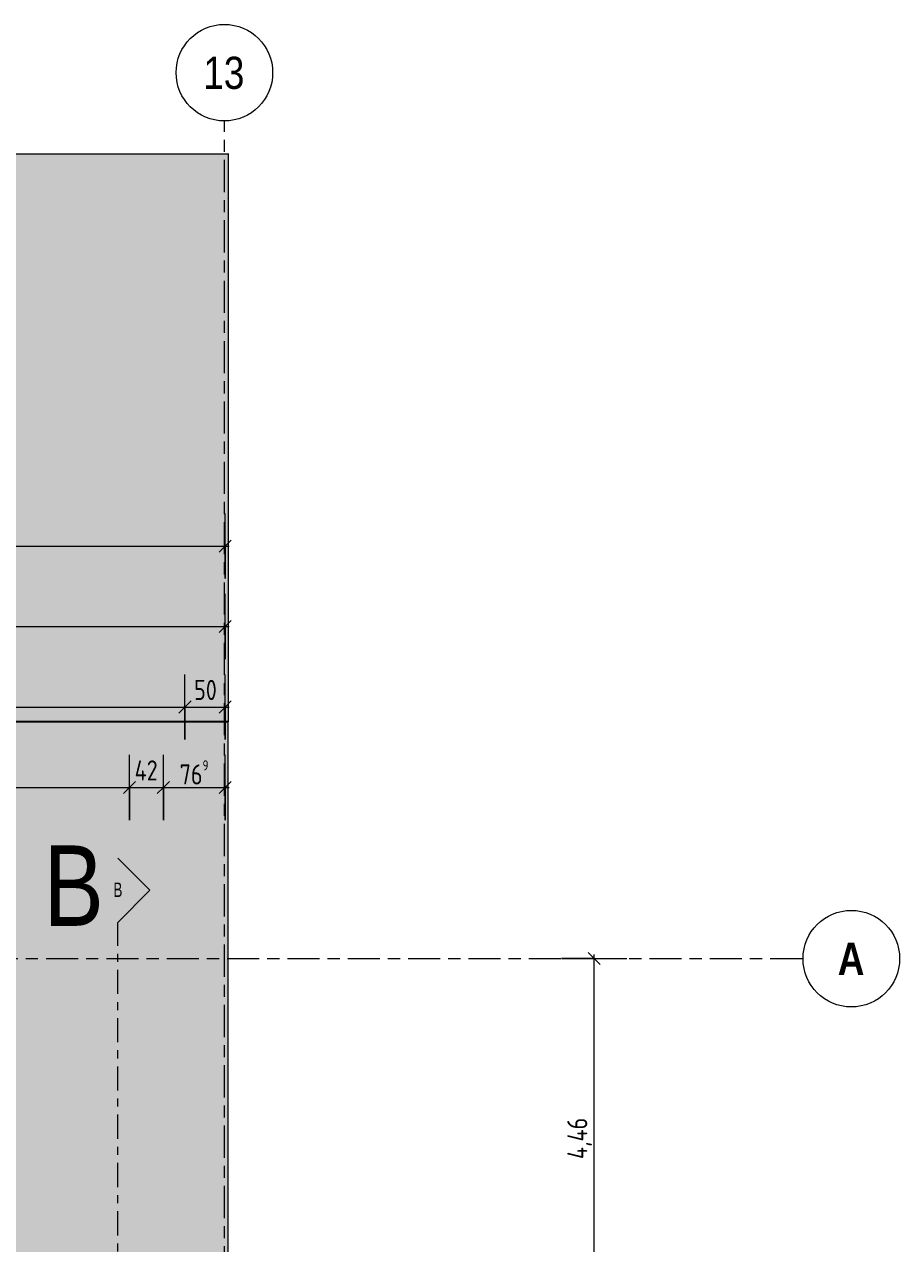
# Model space of a CAD drawing. Header units: metres. Extents: x 2 to 163, y -54 to 869.
# Tile 77 of 78: x 78 to 88, y 23 to 38. Entities that reach past the tile are written whole.
import ezdxf

# ---------------------------------------------------------------- set-up
doc = ezdxf.new("R2010")
doc.units = ezdxf.units.M
doc.linetypes.add('_Rasterlinie_', pattern=[0.75, 0.4, -0.1, 0.15, -0.1])
doc.linetypes.add('_Schnittlinie_', pattern=[0.6, 0.3, -0.1, 0.1, -0.1])
for name, color, linetype, lineweight in [('A_Bem', 7, 'Continuous', 5), ('A_Bem-100', 7, 'Continuous', 5), ('A_Körper_Form', 7, 'Continuous', 5), ('A_Notizen', 50, 'Continuous', 5), ('A_Raster', 128, 'Continuous', 5), ('A_Symbol-S_A', 172, 'Continuous', 5)]:
    doc.layers.add(name, color=color, linetype=linetype, lineweight=lineweight)
doc.styles.add('Arial Narrow', font='ARIALN.TTF', dxfattribs={"width": 0.8, "height": 0.18})
doc.styles.add('Arial Narrow_B', font='txt', dxfattribs={"height": 0.4})
doc.styles.add('Arial_2', font='arial.ttf', dxfattribs={"width": 0.8, "height": 1})
doc.styles.add('ISOCPEUR', font='isocpeur.ttf', dxfattribs={"width": 0.8, "height": 0.25})
doc.dimstyles.new('BLB-Standard_2_5_Aussen', dxfattribs={"dimscale": 0.3048, "dimtxt": 0.248995, "dimasz": 0.492126, "dimexe": 1.32874, "dimexo": 0.0625, "dimgap": 0.032808, "dimtad": 1, "dimdec": 1, "dimlfac": 100, "dimrnd": 0.1, "dimdsep": 46, "dimtxsty": 'ISOCPEUR', "dimblk1": 'OBLIQUE', "dimblk2": 'OBLIQUE', "dimsah": 1, "dimcen": 0.09, "dimdle": 0.164042, "dimazin": 0, "dimtfac": 1, "dimtdec": 4, "dimtix": 1, "dimtmove": 0, "dimatfit": 3, "dimfxl": 1.32874, "dimfxlon": 1, "dimtvp": 1, "dimtolj": 1, "dimtzin": 0, "dimarcsym": 2})
doc.dimstyles.new('BLB-Standard_2_5_Aussen_1', dxfattribs={"dimscale": 0.3048, "dimtxt": 0.248995, "dimasz": 0.492126, "dimexe": 1.32874, "dimexo": 0.0625, "dimgap": 0.032808, "dimtad": 1, "dimrnd": 0.001, "dimzin": 0, "dimdsep": 46, "dimtxsty": 'ISOCPEUR', "dimblk1": 'OBLIQUE', "dimblk2": 'OBLIQUE', "dimsah": 1, "dimcen": 0.09, "dimdle": 0.164042, "dimazin": 0, "dimtfac": 1, "dimtdec": 4, "dimtix": 1, "dimtmove": 0, "dimatfit": 3, "dimfxl": 1.32874, "dimfxlon": 1, "dimtvp": 1, "dimtolj": 1, "dimtzin": 0, "dimarcsym": 2})

# ---------------------------------------------------------------- blocks, each defined once
blk = doc.blocks.new('Schnitt - Name-592450-AB-E-1 OK FFB')
at = {"layer": 'A_Symbol-S_A', "lineweight": 9}
for p, q in [((-0.004, 0.004), (-0.008, 0)), ((0, 0), (-0.004, 0.004))]:
    blk.add_line(p, q, dxfattribs=at)
blk = doc.blocks.new('DIMBLOCK43-AB-E-1 OK FFB')
at = {"layer": 'A_Bem-100'}
for p, q in [((73.216, 28.374), (73.216, 29.184)), ((78.913, 28.374), (78.913, 29.184)), ((73.216, 28.779), (78.913, 28.779)), ((73.216, 28.779), (73.216, 28.374)), ((78.913, 28.779), (78.913, 28.374))]:
    blk.add_line(p, q, dxfattribs=at)
at = {"layer": 'A_Bem-100', "lineweight": 9}
for p, q in [((73.216, 28.779), (73.291, 28.854)), ((78.913, 28.779), (78.988, 28.854)), ((73.216, 28.779), (73.141, 28.704)), ((78.913, 28.779), (78.838, 28.704))]:
    blk.add_line(p, q, dxfattribs=at)
at = {"layer": 'A_Bem-100', "color": 0, "insert": (75.78, 29.116), "char_height": 0.25, "width": 0.68419, "attachment_point": 1, "line_spacing_factor": 1.149209, "style": 'ISOCPEUR'}
blk.add_mtext('5,69\\A2\\H0.5x;\\S7^  ;\\H2x;', dxfattribs=at)
blk = doc.blocks.new('_Oblique')
at = {"color": 0, "linetype": 'ByBlock', "lineweight": -2}
blk.add_line((-0.5, -0.5), (0.5, 0.5), dxfattribs=at)
blk = doc.blocks.new('DIMBLOCK44-AB-E-1 OK FFB')
at = {"layer": 'A_Bem-100'}
for p, q in [((78.913, 28.374), (78.913, 29.184)), ((79.333, 28.374), (79.333, 29.184)), ((78.913, 28.779), (79.333, 28.779)), ((78.913, 28.779), (78.913, 28.374)), ((79.333, 28.779), (79.333, 28.374))]:
    blk.add_line(p, q, dxfattribs=at)
at = {"layer": 'A_Bem-100', "lineweight": 9}
for p, q in [((78.913, 28.779), (78.988, 28.854)), ((79.333, 28.779), (79.408, 28.854)), ((78.913, 28.779), (78.838, 28.704)), ((79.333, 28.779), (79.258, 28.704))]:
    blk.add_line(p, q, dxfattribs=at)
at = {"layer": 'A_Bem-100', "color": 0, "insert": (78.976, 29.116), "char_height": 0.25, "width": 0.35255, "attachment_point": 1, "line_spacing_factor": 1.149209, "style": 'ISOCPEUR'}
blk.add_mtext('42', dxfattribs=at)
blk = doc.blocks.new('DIMBLOCK45-AB-E-1 OK FFB')
at = {"layer": 'A_Bem-100'}
for p, q in [((79.333, 28.374), (79.333, 29.184)), ((80.102, 28.374), (80.102, 29.184)), ((79.333, 28.779), (80.152, 28.779)), ((79.333, 28.779), (79.333, 28.374)), ((80.102, 28.779), (80.102, 28.374))]:
    blk.add_line(p, q, dxfattribs=at)
at = {"layer": 'A_Bem-100', "lineweight": 9}
for p, q in [((79.333, 28.779), (79.408, 28.854)), ((80.102, 28.779), (80.177, 28.854)), ((79.333, 28.779), (79.258, 28.704)), ((80.102, 28.779), (80.027, 28.704))]:
    blk.add_line(p, q, dxfattribs=at)
at = {"layer": 'A_Bem-100', "color": 0, "insert": (79.536, 29.116), "char_height": 0.25, "width": 0.43621, "attachment_point": 1, "line_spacing_factor": 1.149209, "style": 'ISOCPEUR'}
blk.add_mtext('76\\A2\\H0.5x;\\S9^  ;\\H2x;', dxfattribs=at)
blk = doc.blocks.new('Raster - Raster-989695-AB-E-1 OK FFB')
at = {"layer": 'A_Raster', "lineweight": 9}
blk.add_circle((0, 0), 0.006, dxfattribs=at)
blk = doc.blocks.new('DIMBLOCK234-AB-E-1 OK FFB')
at = {"layer": 'A_Bem-100', "lineweight": 9}
for p, q in [((84.689, 26.652), (84.614, 26.727)), ((84.689, 26.652), (84.764, 26.577)), ((84.689, 22.192), (84.614, 22.267)), ((84.689, 22.192), (84.764, 22.117))]:
    blk.add_line(p, q, dxfattribs=at)
at = {"layer": 'A_Bem-100'}
for p, q in [((84.689, 22.192), (84.689, 26.702)), ((84.284, 26.652), (85.094, 26.652)), ((84.689, 26.652), (84.284, 26.652)), ((84.284, 22.192), (85.094, 22.192)), ((84.689, 22.192), (84.284, 22.192))]:
    blk.add_line(p, q, dxfattribs=at)
at = {"layer": 'A_Bem-100', "color": 0, "insert": (84.353, 24.161), "char_height": 0.25, "width": 0.62444, "attachment_point": 1, "rotation": 90, "line_spacing_factor": 1.149209, "style": 'ISOCPEUR'}
blk.add_mtext('4,46', dxfattribs=at)
blk = doc.blocks.new('DIMBLOCK372-AB-E-1 OK FFB')
at = {"layer": 'A_Bem-100'}
for p, q in [((56.169, 29.374), (56.169, 30.184)), ((79.602, 29.374), (79.602, 30.184)), ((56.169, 29.779), (79.602, 29.779)), ((56.169, 29.779), (56.169, 29.374)), ((79.602, 29.779), (79.602, 29.374))]:
    blk.add_line(p, q, dxfattribs=at)
at = {"layer": 'A_Bem-100', "lineweight": 9}
for p, q in [((56.169, 29.779), (56.244, 29.854)), ((79.602, 29.779), (79.677, 29.854)), ((56.169, 29.779), (56.094, 29.704)), ((79.602, 29.779), (79.527, 29.704))]:
    blk.add_line(p, q, dxfattribs=at)
at = {"layer": 'A_Bem-100', "color": 0, "insert": (67.522, 30.116), "char_height": 0.25, "width": 0.87242, "attachment_point": 1, "line_spacing_factor": 1.149209, "style": 'ISOCPEUR'}
blk.add_mtext('23,43\\A2\\H0.5x;\\S2^  ;\\H2x;', dxfattribs=at)
blk = doc.blocks.new('DIMBLOCK373-AB-E-1 OK FFB')
at = {"layer": 'A_Bem-100'}
for p, q in [((79.602, 29.374), (79.602, 30.184)), ((80.102, 29.374), (80.102, 30.184)), ((79.602, 29.779), (80.152, 29.779)), ((79.602, 29.779), (79.602, 29.374)), ((80.102, 29.779), (80.102, 29.374))]:
    blk.add_line(p, q, dxfattribs=at)
at = {"layer": 'A_Bem-100', "lineweight": 9}
for p, q in [((79.602, 29.779), (79.677, 29.854)), ((80.102, 29.779), (80.177, 29.854)), ((79.602, 29.779), (79.527, 29.704)), ((80.102, 29.779), (80.027, 29.704))]:
    blk.add_line(p, q, dxfattribs=at)
at = {"layer": 'A_Bem-100', "color": 0, "insert": (79.715, 30.116), "char_height": 0.25, "width": 0.32865, "attachment_point": 1, "line_spacing_factor": 1.149209, "style": 'ISOCPEUR'}
blk.add_mtext('50', dxfattribs=at)
blk = doc.blocks.new('DIMBLOCK461-AB-E-1 OK FFB')
at = {"layer": 'A_Bem-100'}
for p, q in [((55.869, 30.374), (55.869, 31.184)), ((80.102, 30.374), (80.102, 31.184)), ((55.869, 30.779), (80.152, 30.779)), ((55.869, 30.779), (55.869, 30.374)), ((80.102, 30.779), (80.102, 30.374))]:
    blk.add_line(p, q, dxfattribs=at)
at = {"layer": 'A_Bem-100', "lineweight": 9}
for p, q in [((55.869, 30.779), (55.794, 30.704)), ((55.869, 30.779), (55.944, 30.854)), ((80.102, 30.779), (80.027, 30.704)), ((80.102, 30.779), (80.177, 30.854))]:
    blk.add_line(p, q, dxfattribs=at)
at = {"layer": 'A_Bem-100', "color": 0, "insert": (67.622, 31.116), "char_height": 0.25, "width": 0.87242, "attachment_point": 1, "line_spacing_factor": 1.149209, "style": 'ISOCPEUR'}
blk.add_mtext('24,23\\A2\\H0.5x;\\S2^  ;\\H2x;', dxfattribs=at)
blk = doc.blocks.new('DIMBLOCK462-AB-E-1 OK FFB')
at = {"layer": 'A_Bem-100'}
for p, q in [((28.251, 31.374), (28.251, 32.184)), ((80.102, 31.374), (80.102, 32.184)), ((28.201, 31.779), (80.152, 31.779)), ((28.251, 31.779), (28.251, 31.374)), ((80.102, 31.779), (80.102, 31.374))]:
    blk.add_line(p, q, dxfattribs=at)
at = {"layer": 'A_Bem-100', "lineweight": 9}
for p, q in [((28.251, 31.779), (28.326, 31.854)), ((80.102, 31.779), (80.177, 31.854)), ((28.251, 31.779), (28.176, 31.704)), ((80.102, 31.779), (80.027, 31.704))]:
    blk.add_line(p, q, dxfattribs=at)
at = {"layer": 'A_Bem-100', "color": 0, "insert": (53.888, 32.116), "char_height": 0.25, "width": 0.69316, "attachment_point": 1, "line_spacing_factor": 1.149209, "style": 'ISOCPEUR'}
blk.add_mtext('51,85', dxfattribs=at)

msp = doc.modelspace()

# ---------------------------------------------------------------- hatches: boundary and pattern name
at = {"layer": 'A_Körper_Form', "lineweight": 9}
for points in [[(44.7741, 29.5749), (67.4799, 29.5966), (80.1417, 29.5967), (80.1416, 36.6531), (42.6103, 36.6156)], [(69.1545, 18.3426), (80.1401, 18.3427), (80.14, 29.5972), (68.0866, 29.5971), (68.0867, 21.0971), (69.1545, 21.2524), (69.1545, 19.76)]]:
    msp.add_hatch(color=254, dxfattribs=at).paths.add_polyline_path(points, flags=0)

# ---------------------------------------------------------------- linework, layer by layer
at = {"layer": 'A_Körper_Form', "color": 253, "lineweight": 9}
for p, q in [((42.6086, 36.6161), (80.1399, 36.6536)), ((80.1416, 36.6531), (42.6103, 36.6156)), ((80.1399, 36.6536), (80.1416, 36.6531)), ((80.1417, 29.5967), (80.1416, 36.6531)), ((66.4952, 29.5966), (80.1417, 29.5967)), ((80.14, 29.5972), (68.0866, 29.5971)), ((80.1401, 18.3427), (80.14, 29.5972))]:
    msp.add_line(p, q, dxfattribs=at)
at = {"layer": 'A_Raster', "linetype": '_Rasterlinie_', "lineweight": 9}
for p, q in [((80.0919, -53.073), (80.0919, 37.0621)), ((15.625, 26.6516), (87.2847, 26.6516))]:
    msp.add_line(p, q, dxfattribs=at)
at = {"layer": 'A_Symbol-S_A', "linetype": '_Schnittlinie_', "lineweight": 9}
msp.add_line((78.7666, -31.9872), (78.7666, 27.1007), dxfattribs=at)

# ---------------------------------------------------------------- block references
at = {"layer": 'A_Raster', "lineweight": 9, "xscale": 99.99999999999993, "yscale": 99.99999999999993, "zscale": 99.99999999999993}
msp.add_blockref('Raster - Raster-989695-AB-E-1 OK FFB', (80.0919, 37.6621), dxfattribs=at)
at = {"layer": 'A_Raster', "lineweight": 9, "xscale": 99.99999999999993, "yscale": 99.99999999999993, "zscale": 99.99999999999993, "rotation": 269.9999999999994}
msp.add_blockref('Raster - Raster-989695-AB-E-1 OK FFB', (87.8847, 26.6516), dxfattribs=at)
at = {"layer": 'A_Symbol-S_A', "lineweight": 9, "xscale": 99.99999999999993, "yscale": 99.99999999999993, "zscale": 99.99999999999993, "rotation": 269.9999999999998}
msp.add_blockref('Schnitt - Name-592450-AB-E-1 OK FFB', (78.7666, 27.1007), dxfattribs=at)

# ---------------------------------------------------------------- texts
at = {"layer": 'A_Notizen', "color": 7, "insert": (77.8466, 28.0592), "char_height": 1, "width": 0.904303, "attachment_point": 1, "style": 'Arial_2'}
msp.add_mtext('B', dxfattribs=at)
at = {"layer": 'A_Raster', "char_height": 0.4, "attachment_point": 1, "style": 'Arial Narrow_B'}
for s, insert, width in [('13', (79.8304, 37.8605), 0.625316), ('\\fArial Narrow|b1|i0|c0|p34|;A', (87.7162, 26.8499), 0.400844)]:
    msp.add_mtext(s, dxfattribs=dict(at, insert=insert, width=width))
at = {"layer": 'A_Symbol-S_A', "insert": (78.7133, 27.5978), "char_height": 0.18, "width": 0.12827, "attachment_point": 1, "style": 'Arial Narrow'}
msp.add_mtext('B', dxfattribs=at)

# ---------------------------------------------------------------- dimensions: what is measured, and where the dimension line sits
at = {"layer": 'A_Bem'}
for base, p1, p2, dimstyle, override, picture, middle in [((80.1019, 31.7789), (28.2515, 31.3739), (80.1019, 31.3739), 'BLB-Standard_2_5_Aussen_1', {"dimpost": '<>', "dimfxl": 51.850392}, 'DIMBLOCK462-AB-E-1 OK FFB', (54.1767, 31.9139)), ((80.1019, 29.7789), (79.6019, 29.3739), (80.1019, 29.3739), 'BLB-Standard_2_5_Aussen', {"dimpost": '<>', "dimfxl": 0.5}, 'DIMBLOCK373-AB-E-1 OK FFB', (79.8519, 29.9139)), ((79.3332, 28.7789), (78.9132, 28.3739), (79.3332, 28.3739), 'BLB-Standard_2_5_Aussen', {"dimpost": '<>', "dimfxl": 0.42}, 'DIMBLOCK44-AB-E-1 OK FFB', (79.1232, 28.9139))]:
    dim = msp.add_linear_dim(base=base, p1=p1, p2=p2, dimstyle=dimstyle, override=override, dxfattribs=at)
    dim.commit()
    dim.dimension.update_dxf_attribs({"geometry": picture, "text_midpoint": middle})
for base, p1, p2, text, dimstyle, override, picture, middle in [((80.1019, 30.7789), (55.8694, 30.3739), (80.1019, 30.3739), '\\A1;24,23\\Q;{\\A1;{\\H0.5x;\\S2^ ;}}', 'BLB-Standard_2_5_Aussen_1', {"dimpost": '<>', "dimfxl": 24.232464}, 'DIMBLOCK461-AB-E-1 OK FFB', (67.9856, 30.9389)), ((79.6019, 29.7789), (56.1694, 29.3739), (79.6019, 29.3739), '\\A1;23,43\\Q;{\\A1;{\\H0.5x;\\S2^ ;}}', 'BLB-Standard_2_5_Aussen_1', {"dimpost": '<>', "dimfxl": 23.432464}, 'DIMBLOCK372-AB-E-1 OK FFB', (67.8856, 29.9389)), ((78.9132, 28.7789), (73.2164, 28.3739), (78.9132, 28.3739), '\\A1;5,69\\Q;{\\A1;{\\H0.5x;\\S7^ ;}}', 'BLB-Standard_2_5_Aussen_1', {"dimpost": '<>', "dimfxl": 5.696802}, 'DIMBLOCK43-AB-E-1 OK FFB', (76.0648, 28.9389)), ((80.1019, 28.7789), (79.3332, 28.3739), (80.1019, 28.3739), '\\A1;76\\Q;{\\A1;{\\H0.5x;\\S9^ ;}}', 'BLB-Standard_2_5_Aussen', {"dimpost": '<>', "dimfxl": 0.768662}, 'DIMBLOCK45-AB-E-1 OK FFB', (79.7175, 28.9139))]:
    dim = msp.add_linear_dim(base=base, p1=p1, p2=p2, text=text, dimstyle=dimstyle, override=override, dxfattribs=at)
    dim.commit()
    dim.dimension.update_dxf_attribs({"geometry": picture, "text_midpoint": middle})
dim = msp.add_linear_dim(base=(84.6894, 26.6516), p1=(84.2844, 22.1916), p2=(84.2844, 26.6516), angle=90, dimstyle='BLB-Standard_2_5_Aussen_1', override={"dimpost": '<>', "dimfxl": 4.46}, dxfattribs=at)
dim.commit()
dim.dimension.update_dxf_attribs({"geometry": 'DIMBLOCK234-AB-E-1 OK FFB', "text_midpoint": (84.5544, 24.4216)})

doc.saveas('drawing.dxf')
